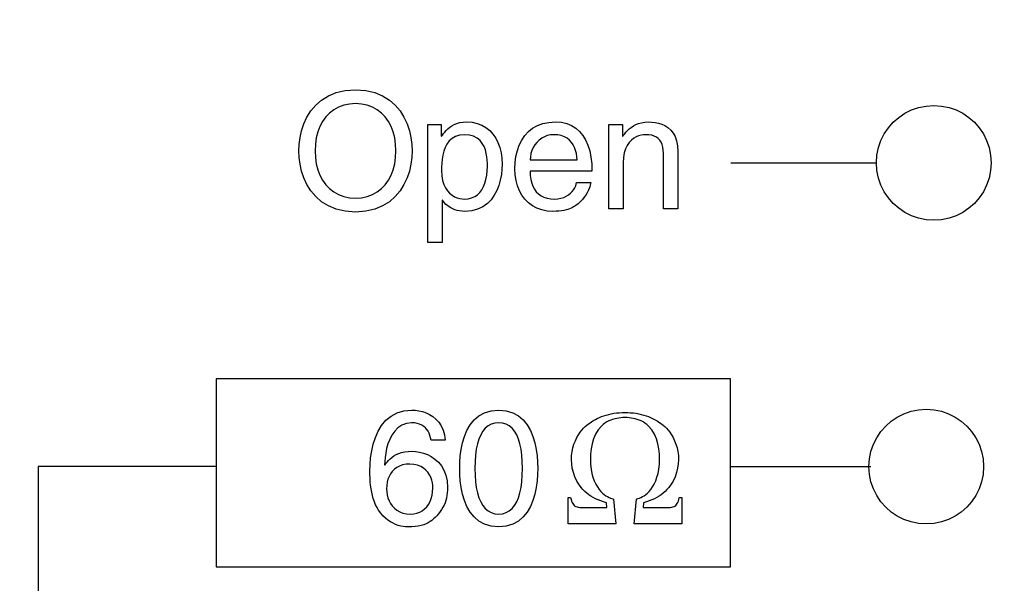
# Model space of a CAD drawing. Header units: inches. Extents: x 0 to 34, y 0 to 22.
# Tile 15 of 39: x 12.509 to 13.016, y 17.255 to 17.545. Entities that reach past the tile are written whole.
import ezdxf

# ---------------------------------------------------------------- set-up
doc = ezdxf.new("R2010")
doc.units = ezdxf.units.IN
doc.header["$LTSCALE"] = 1.87
doc.header["$MEASUREMENT"] = 0
doc.layers.get('0').update_dxf_attribs({"linetype": 'CONTINUOUS'})
doc.layers.add('DATUMCURVES', color=7, linetype='CONTINUOUS')
doc.layers.add('DIMENSIONS', color=7, linetype='CONTINUOUS')
doc.styles.get("Standard").update_dxf_attribs({"font": 'txt', "width": 0.8})
doc.dimstyles.new('DIMSTYLE_1', dxfattribs={"dimtxt": 0.125, "dimasz": 0.18, "dimexe": 0.18, "dimexo": 0.0625, "dimgap": 0.09, "dimtad": 0, "dimtih": 1, "dimtoh": 1, "dimzin": 4, "dimdsep": 46, "dimtxsty": 'STANDARD', "dimblk": '_FILLED', "dimblk1": '_FILLED', "dimblk2": '_FILLED', "dimcen": 0.09, "dimadec": 0, "dimazin": 0, "dimtfac": 1, "dimtofl": 0, "dimtmove": 0, "dimatfit": 3, "dimldrblk": '_FILLED', "dimfxl": 1, "dimtolj": 1, "dimtzin": 4, "dimarcsym": 0})

# ---------------------------------------------------------------- blocks, each defined once
blk = doc.blocks.new('*D17')
at = {"layer": 'DIMENSIONS', "color": 2, "linetype": 'CONTINUOUS'}
blk.add_line((13.7377, 16.35115), (11.17706, 16.35115), dxfattribs=at)
at = {"layer": 'DIMENSIONS', "color": 2, "linetype": 'CONTINUOUS', "insert": (10.91456, 16.41365), "char_height": 0.125, "width": 0.6, "attachment_point": 3, "line_spacing_factor": 0.9}
blk.add_mtext('3.01\\P[76.5]', dxfattribs=at)
blk = doc.blocks.new('_FILLED')
at = {"color": 0, "linetype": 'BYBLOCK'}
blk.add_solid([(0, 0), (-1, 0.1736), (-1, -0.1736)], dxfattribs=at)

msp = doc.modelspace()

# ---------------------------------------------------------------- linework, layer by layer
at = {"layer": 'DATUMCURVES', "color": 40, "linetype": 'CONTINUOUS'}
for p, q in [((12.66399, 17.50343), (12.6675, 17.50562)), ((12.6675, 17.50562), (12.67156, 17.50729)), ((12.67156, 17.50729), (12.6762, 17.50835)), ((12.6762, 17.50835), (12.68147, 17.50872)), ((12.68147, 17.50872), (12.68673, 17.50835)), ((12.68673, 17.50835), (12.69138, 17.50729)), ((12.69138, 17.50729), (12.69544, 17.50562)), ((12.69544, 17.50562), (12.69895, 17.50343)), ((12.65852, 17.49782), (12.66101, 17.5008)), ((12.66101, 17.5008), (12.66399, 17.50343)), ((12.67273, 17.49974), (12.6703, 17.49838)), ((12.67541, 17.50074), (12.67273, 17.49974)), ((12.67833, 17.50135), (12.67541, 17.50074)), ((12.68147, 17.50156), (12.67833, 17.50135)), ((12.68461, 17.50135), (12.68147, 17.50156)), ((12.68752, 17.50074), (12.68461, 17.50135)), ((12.6902, 17.49974), (12.68752, 17.50074)), ((12.69264, 17.49838), (12.6902, 17.49974)), ((12.69895, 17.50343), (12.70193, 17.5008)), ((12.70193, 17.5008), (12.70441, 17.49782)), ((12.97139, 17.49955), (12.97523, 17.50034)), ((12.97523, 17.50034), (12.97924, 17.5006)), ((12.97924, 17.5006), (12.98324, 17.50034)), ((12.98324, 17.50034), (12.98709, 17.49955)), ((12.65492, 17.49114), (12.6565, 17.49457)), ((12.6565, 17.49457), (12.65852, 17.49782)), ((12.66619, 17.49468), (12.66453, 17.49238)), ((12.66811, 17.49669), (12.66619, 17.49468)), ((12.6703, 17.49838), (12.66811, 17.49669)), ((12.69483, 17.49669), (12.69264, 17.49838)), ((12.69675, 17.49468), (12.69483, 17.49669)), ((12.69841, 17.49238), (12.69675, 17.49468)), ((12.70441, 17.49782), (12.70644, 17.49457)), ((12.70644, 17.49457), (12.70802, 17.49114)), ((12.96119, 17.49446), (12.96433, 17.49658)), ((12.96433, 17.49658), (12.96774, 17.49829)), ((12.96774, 17.49829), (12.97139, 17.49955)), ((12.98709, 17.49955), (12.99073, 17.49829)), ((12.99073, 17.49829), (12.99414, 17.49658)), ((12.99414, 17.49658), (12.99728, 17.49446)), ((12.65373, 17.48761), (12.65492, 17.49114)), ((12.66316, 17.4898), (12.66207, 17.48698)), ((12.66453, 17.49238), (12.66316, 17.4898)), ((12.69978, 17.4898), (12.69841, 17.49238)), ((12.70087, 17.48698), (12.69978, 17.4898)), ((12.70802, 17.49114), (12.7092, 17.48761)), ((12.71873, 17.4301), (12.71873, 17.4909)), ((12.71873, 17.4909), (12.72565, 17.4909)), ((12.72565, 17.4909), (12.72565, 17.48474)), ((12.73, 17.48938), (12.73108, 17.49012)), ((12.73108, 17.49012), (12.73231, 17.49078)), ((12.73231, 17.49078), (12.73368, 17.49134)), ((12.73368, 17.49134), (12.73522, 17.49177)), ((12.73522, 17.49177), (12.73692, 17.49205)), ((12.73692, 17.49205), (12.7388, 17.49215)), ((12.7388, 17.49215), (12.74159, 17.49195)), ((12.74159, 17.49195), (12.74417, 17.49139)), ((12.74417, 17.49139), (12.74653, 17.49047)), ((12.74653, 17.49047), (12.74866, 17.48923)), ((12.77265, 17.48886), (12.77513, 17.49026)), ((12.77513, 17.49026), (12.77792, 17.49129)), ((12.77792, 17.49129), (12.78103, 17.49193)), ((12.78103, 17.49193), (12.78447, 17.49215)), ((12.78447, 17.49215), (12.78748, 17.49194)), ((12.78748, 17.49194), (12.79023, 17.49134)), ((12.79023, 17.49134), (12.79271, 17.49035)), ((12.79271, 17.49035), (12.79492, 17.48899)), ((12.81199, 17.44734), (12.81199, 17.4909)), ((12.81199, 17.4909), (12.8189, 17.4909)), ((12.8189, 17.4909), (12.8189, 17.48474)), ((12.82343, 17.48932), (12.82457, 17.49007)), ((12.82457, 17.49007), (12.82583, 17.49074)), ((12.82583, 17.49074), (12.82723, 17.49132)), ((12.82723, 17.49132), (12.82876, 17.49176)), ((12.82876, 17.49176), (12.83042, 17.49205)), ((12.83042, 17.49205), (12.83222, 17.49215)), ((12.83222, 17.49215), (12.83394, 17.49209)), ((12.83394, 17.49209), (12.83569, 17.49189)), ((12.83569, 17.49189), (12.83745, 17.49152)), ((12.83745, 17.49152), (12.83917, 17.49098)), ((12.83917, 17.49098), (12.84083, 17.49022)), ((12.84083, 17.49022), (12.84237, 17.48922)), ((12.95586, 17.48913), (12.95836, 17.49196)), ((12.95836, 17.49196), (12.96119, 17.49446)), ((12.99728, 17.49446), (13.00012, 17.49196)), ((13.00012, 17.49196), (13.00261, 17.48913)), ((12.65293, 17.48406), (12.65373, 17.48761)), ((12.66207, 17.48698), (12.66129, 17.48393)), ((12.70165, 17.48393), (12.70087, 17.48698)), ((12.7092, 17.48761), (12.71001, 17.48406)), ((12.72565, 17.48474), (12.72581, 17.48474)), ((12.72581, 17.48474), (12.72628, 17.48541)), ((12.72628, 17.48541), (12.72683, 17.48615)), ((12.72683, 17.48615), (12.72747, 17.48695)), ((12.72747, 17.48695), (12.7282, 17.48777)), ((12.7282, 17.48777), (12.72904, 17.48859)), ((12.72904, 17.48859), (12.73, 17.48938)), ((12.73293, 17.48469), (12.73118, 17.48368)), ((12.73502, 17.48534), (12.73293, 17.48469)), ((12.73748, 17.48557), (12.73502, 17.48534)), ((12.74009, 17.48535), (12.73748, 17.48557)), ((12.74229, 17.48475), (12.74009, 17.48535)), ((12.74411, 17.4838), (12.74229, 17.48475)), ((12.74866, 17.48923), (12.75056, 17.48769)), ((12.75056, 17.48769), (12.75222, 17.48587)), ((12.75222, 17.48587), (12.75365, 17.48379)), ((12.76705, 17.48277), (12.76862, 17.48509)), ((12.76862, 17.48509), (12.77048, 17.48713)), ((12.77048, 17.48713), (12.77265, 17.48886)), ((12.77874, 17.48449), (12.77735, 17.4837)), ((12.78024, 17.48507), (12.77874, 17.48449)), ((12.78182, 17.48544), (12.78024, 17.48507)), ((12.78348, 17.48557), (12.78182, 17.48544)), ((12.78558, 17.48544), (12.78348, 17.48557)), ((12.78744, 17.48507), (12.78558, 17.48544)), ((12.78908, 17.48449), (12.78744, 17.48507)), ((12.7905, 17.4837), (12.78908, 17.48449)), ((12.79492, 17.48899), (12.79687, 17.48728)), ((12.79687, 17.48728), (12.79856, 17.48523)), ((12.79856, 17.48523), (12.79998, 17.48286)), ((12.8189, 17.48474), (12.81907, 17.48474)), ((12.81907, 17.48474), (12.81951, 17.48537)), ((12.81951, 17.48537), (12.82007, 17.48609)), ((12.82007, 17.48609), (12.82073, 17.48688)), ((12.82073, 17.48688), (12.82151, 17.48769)), ((12.82151, 17.48769), (12.82241, 17.48852)), ((12.82241, 17.48852), (12.82343, 17.48932)), ((12.82598, 17.48444), (12.82471, 17.48371)), ((12.82725, 17.48497), (12.82598, 17.48444)), ((12.82851, 17.48532), (12.82725, 17.48497)), ((12.82971, 17.48551), (12.82851, 17.48532)), ((12.83081, 17.48557), (12.82971, 17.48551)), ((12.83249, 17.48549), (12.83081, 17.48557)), ((12.83398, 17.48525), (12.83249, 17.48549)), ((12.83529, 17.48485), (12.83398, 17.48525)), ((12.83641, 17.48429), (12.83529, 17.48485)), ((12.84237, 17.48922), (12.84378, 17.48797)), ((12.84378, 17.48797), (12.84501, 17.48644)), ((12.84501, 17.48644), (12.84603, 17.48459)), ((12.84603, 17.48459), (12.8468, 17.48242)), ((12.95203, 17.48258), (12.95374, 17.48599)), ((12.95374, 17.48599), (12.95586, 17.48913)), ((13.00261, 17.48913), (13.00473, 17.48599)), ((13.00473, 17.48599), (13.00644, 17.48258)), ((12.65232, 17.47724), (12.65247, 17.48057)), ((12.65247, 17.48057), (12.65293, 17.48406)), ((12.66081, 17.48068), (12.66065, 17.47724)), ((12.66129, 17.48393), (12.66081, 17.48068)), ((12.70213, 17.48068), (12.70165, 17.48393)), ((12.70229, 17.47724), (12.70213, 17.48068)), ((12.71001, 17.48406), (12.71047, 17.48057)), ((12.71047, 17.48057), (12.71062, 17.47724)), ((12.72856, 17.48077), (12.72764, 17.47898)), ((12.72973, 17.48235), (12.72856, 17.48077)), ((12.73118, 17.48368), (12.72973, 17.48235)), ((12.7456, 17.48258), (12.74411, 17.4838)), ((12.74677, 17.48112), (12.7456, 17.48258)), ((12.74768, 17.4795), (12.74677, 17.48112)), ((12.74835, 17.47776), (12.74768, 17.4795)), ((12.75365, 17.48379), (12.75483, 17.48149)), ((12.75483, 17.48149), (12.75575, 17.47897)), ((12.76481, 17.47739), (12.76578, 17.48019)), ((12.76578, 17.48019), (12.76705, 17.48277)), ((12.77389, 17.48033), (12.77303, 17.47894)), ((12.77491, 17.4816), (12.77389, 17.48033)), ((12.77606, 17.48273), (12.77491, 17.4816)), ((12.77735, 17.4837), (12.77606, 17.48273)), ((12.79171, 17.48273), (12.7905, 17.4837)), ((12.79274, 17.4816), (12.79171, 17.48273)), ((12.79359, 17.48033), (12.79274, 17.4816)), ((12.79428, 17.47894), (12.79359, 17.48033)), ((12.79998, 17.48286), (12.80115, 17.48018)), ((12.80115, 17.48018), (12.80205, 17.47722)), ((12.82137, 17.48009), (12.82052, 17.47833)), ((12.82237, 17.48156), (12.82137, 17.48009)), ((12.8235, 17.48276), (12.82237, 17.48156)), ((12.82471, 17.48371), (12.8235, 17.48276)), ((12.83736, 17.48358), (12.83641, 17.48429)), ((12.83816, 17.48271), (12.83736, 17.48358)), ((12.8388, 17.48168), (12.83816, 17.48271)), ((12.83931, 17.48049), (12.8388, 17.48168)), ((12.83969, 17.47914), (12.83931, 17.48049)), ((12.8468, 17.48242), (12.84729, 17.4799)), ((12.84729, 17.4799), (12.84746, 17.47699)), ((12.95076, 17.47894), (12.95203, 17.48258)), ((13.00644, 17.48258), (13.00771, 17.47894)), ((12.65247, 17.47391), (12.65232, 17.47724)), ((12.66065, 17.47724), (12.66081, 17.4738)), ((12.70213, 17.4738), (12.70229, 17.47724)), ((12.71062, 17.47724), (12.71047, 17.47391)), ((12.72642, 17.47502), (12.72608, 17.47296)), ((12.72693, 17.47705), (12.72642, 17.47502)), ((12.72764, 17.47898), (12.72693, 17.47705)), ((12.74881, 17.47596), (12.74835, 17.47776)), ((12.74912, 17.47415), (12.74881, 17.47596)), ((12.75575, 17.47897), (12.75642, 17.47627)), ((12.75642, 17.47627), (12.75682, 17.47341)), ((12.7637, 17.47122), (12.76411, 17.47439)), ((12.76411, 17.47439), (12.76481, 17.47739)), ((12.77151, 17.47425), (12.7714, 17.47258)), ((12.77182, 17.47588), (12.77151, 17.47425)), ((12.77234, 17.47745), (12.77182, 17.47588)), ((12.77303, 17.47894), (12.77234, 17.47745)), ((12.79481, 17.47745), (12.79428, 17.47894)), ((12.79521, 17.47588), (12.79481, 17.47745)), ((12.79548, 17.47425), (12.79521, 17.47588)), ((12.79564, 17.47258), (12.79548, 17.47425)), ((12.80205, 17.47722), (12.8027, 17.47398)), ((12.81987, 17.47626), (12.81946, 17.47385)), ((12.82052, 17.47833), (12.81987, 17.47626)), ((12.83994, 17.47764), (12.83969, 17.47914)), ((12.84009, 17.47598), (12.83994, 17.47764)), ((12.84014, 17.47416), (12.84009, 17.47598)), ((12.84746, 17.47699), (12.84746, 17.44734)), ((12.94971, 17.47109), (12.94998, 17.4751)), ((12.94998, 17.4751), (12.95076, 17.47894)), ((13.00771, 17.47894), (13.00849, 17.4751)), ((13.00849, 17.4751), (13.00876, 17.47109)), ((12.65293, 17.47043), (12.65247, 17.47391)), ((12.65373, 17.46687), (12.65293, 17.47043)), ((12.66081, 17.4738), (12.66129, 17.47055)), ((12.66129, 17.47055), (12.66207, 17.4675)), ((12.70087, 17.4675), (12.70165, 17.47055)), ((12.70165, 17.47055), (12.70213, 17.4738)), ((12.71001, 17.47043), (12.7092, 17.46687)), ((12.71047, 17.47391), (12.71001, 17.47043)), ((12.72587, 17.47091), (12.72576, 17.46893)), ((12.72608, 17.47296), (12.72587, 17.47091)), ((12.74929, 17.47239), (12.74912, 17.47415)), ((12.74937, 17.47074), (12.74929, 17.47239)), ((12.74931, 17.4669), (12.74939, 17.46924)), ((12.74939, 17.46924), (12.74937, 17.47074)), ((12.75682, 17.47341), (12.75696, 17.47041)), ((12.75696, 17.47041), (12.75687, 17.46775)), ((12.76357, 17.46791), (12.7637, 17.47122)), ((12.7714, 17.47258), (12.79564, 17.47258)), ((12.8027, 17.47398), (12.80308, 17.47049)), ((12.80308, 17.47049), (12.80321, 17.46675)), ((12.81946, 17.47385), (12.81931, 17.47108)), ((12.81931, 17.47108), (12.81931, 17.44734)), ((12.84014, 17.44734), (12.84014, 17.47416)), ((12.87476, 17.47109), (12.94971, 17.47109)), ((12.94998, 17.46708), (12.94971, 17.47109)), ((13.00876, 17.47109), (13.00849, 17.46708)), ((12.65492, 17.46334), (12.65373, 17.46687)), ((12.66207, 17.4675), (12.66316, 17.46468)), ((12.66316, 17.46468), (12.66453, 17.46211)), ((12.69841, 17.46211), (12.69978, 17.46468)), ((12.69978, 17.46468), (12.70087, 17.4675)), ((12.7092, 17.46687), (12.70802, 17.46334)), ((12.72576, 17.46893), (12.72573, 17.46708)), ((12.72573, 17.46708), (12.72588, 17.46436)), ((12.72588, 17.46436), (12.72629, 17.46198)), ((12.74867, 17.46258), (12.74907, 17.46467)), ((12.74907, 17.46467), (12.74931, 17.4669)), ((12.75657, 17.465), (12.75605, 17.46222)), ((12.75687, 17.46775), (12.75657, 17.465)), ((12.76372, 17.46484), (12.76357, 17.46791)), ((12.76416, 17.46193), (12.76372, 17.46484)), ((12.7714, 17.46675), (12.77149, 17.46456)), ((12.80321, 17.46675), (12.7714, 17.46675)), ((12.77149, 17.46456), (12.77175, 17.46254)), ((12.95076, 17.46324), (12.94998, 17.46708)), ((13.00849, 17.46708), (13.00771, 17.46324)), ((12.6565, 17.45991), (12.65492, 17.46334)), ((12.65852, 17.45666), (12.6565, 17.45991)), ((12.66453, 17.46211), (12.66619, 17.4598)), ((12.66619, 17.4598), (12.66811, 17.45779)), ((12.69483, 17.45779), (12.69675, 17.4598)), ((12.69675, 17.4598), (12.69841, 17.46211)), ((12.70644, 17.45991), (12.70441, 17.45666)), ((12.70802, 17.46334), (12.70644, 17.45991)), ((12.72629, 17.46198), (12.72693, 17.45991)), ((12.72693, 17.45991), (12.72778, 17.45814)), ((12.7474, 17.45884), (12.74812, 17.46063)), ((12.74812, 17.46063), (12.74867, 17.46258)), ((12.75529, 17.45948), (12.75426, 17.45684)), ((12.75605, 17.46222), (12.75529, 17.45948)), ((12.76489, 17.4592), (12.76416, 17.46193)), ((12.7659, 17.45667), (12.76489, 17.4592)), ((12.77175, 17.46254), (12.77219, 17.46068)), ((12.77219, 17.46068), (12.77281, 17.459)), ((12.79441, 17.45829), (12.79486, 17.45924)), ((12.79486, 17.45924), (12.79516, 17.46015)), ((12.79516, 17.46015), (12.7953, 17.461)), ((12.7953, 17.461), (12.80263, 17.461)), ((12.80235, 17.45965), (12.80209, 17.45877)), ((12.80253, 17.4604), (12.80235, 17.45965)), ((12.80263, 17.461), (12.80253, 17.4604)), ((12.95203, 17.45959), (12.95076, 17.46324)), ((12.95374, 17.45618), (12.95203, 17.45959)), ((13.00644, 17.45959), (13.00473, 17.45618)), ((13.00771, 17.46324), (13.00644, 17.45959)), ((12.66101, 17.45368), (12.65852, 17.45666)), ((12.66811, 17.45779), (12.6703, 17.4561)), ((12.6703, 17.4561), (12.67273, 17.45474)), ((12.67273, 17.45474), (12.67541, 17.45375)), ((12.68752, 17.45375), (12.6902, 17.45474)), ((12.6902, 17.45474), (12.69264, 17.4561)), ((12.69264, 17.4561), (12.69483, 17.45779)), ((12.70441, 17.45666), (12.70193, 17.45368)), ((12.72778, 17.45814), (12.72879, 17.45664)), ((12.72879, 17.45664), (12.72993, 17.45541)), ((12.72993, 17.45541), (12.73117, 17.45442)), ((12.73117, 17.45442), (12.73248, 17.45365)), ((12.74285, 17.4537), (12.74424, 17.45465)), ((12.74424, 17.45465), (12.74546, 17.45584)), ((12.74546, 17.45584), (12.74651, 17.45724)), ((12.74651, 17.45724), (12.7474, 17.45884)), ((12.75294, 17.45435), (12.75132, 17.45208)), ((12.75426, 17.45684), (12.75294, 17.45435)), ((12.76718, 17.45436), (12.7659, 17.45667)), ((12.76872, 17.45229), (12.76718, 17.45436)), ((12.77281, 17.459), (12.7736, 17.4575)), ((12.7736, 17.4575), (12.77457, 17.45618)), ((12.77457, 17.45618), (12.77572, 17.45505)), ((12.77572, 17.45505), (12.77704, 17.45412)), ((12.77704, 17.45412), (12.77853, 17.45338)), ((12.78999, 17.45392), (12.79115, 17.45466)), ((12.79115, 17.45466), (12.79218, 17.45549)), ((12.79218, 17.45549), (12.79307, 17.45639)), ((12.79307, 17.45639), (12.79381, 17.45733)), ((12.79381, 17.45733), (12.79441, 17.45829)), ((12.80006, 17.45449), (12.79928, 17.45334)), ((12.80073, 17.45564), (12.80006, 17.45449)), ((12.80128, 17.45675), (12.80073, 17.45564)), ((12.80173, 17.4578), (12.80128, 17.45675)), ((12.80209, 17.45877), (12.80173, 17.4578)), ((12.95586, 17.45304), (12.95374, 17.45618)), ((13.00473, 17.45618), (13.00261, 17.45304)), ((12.66399, 17.45105), (12.66101, 17.45368)), ((12.6675, 17.44886), (12.66399, 17.45105)), ((12.67541, 17.45375), (12.67833, 17.45313)), ((12.67833, 17.45313), (12.68147, 17.45292)), ((12.68147, 17.45292), (12.68461, 17.45313)), ((12.68461, 17.45313), (12.68752, 17.45375)), ((12.69895, 17.45105), (12.69544, 17.44886)), ((12.70193, 17.45368), (12.69895, 17.45105)), ((12.72606, 17.45192), (12.72606, 17.4301)), ((12.72623, 17.45192), (12.72606, 17.45192)), ((12.72675, 17.45116), (12.72623, 17.45192)), ((12.72735, 17.45042), (12.72675, 17.45116)), ((12.72803, 17.44971), (12.72735, 17.45042)), ((12.72879, 17.44904), (12.72803, 17.44971)), ((12.72963, 17.44842), (12.72879, 17.44904)), ((12.73248, 17.45365), (12.73381, 17.45308)), ((12.73381, 17.45308), (12.73514, 17.4527)), ((12.73514, 17.4527), (12.73642, 17.45249)), ((12.73642, 17.45249), (12.73764, 17.45242)), ((12.73764, 17.45242), (12.73955, 17.45257)), ((12.73955, 17.45257), (12.74129, 17.453)), ((12.74129, 17.453), (12.74285, 17.4537)), ((12.74936, 17.45008), (12.74706, 17.44843)), ((12.75132, 17.45208), (12.74936, 17.45008)), ((12.77052, 17.45048), (12.76872, 17.45229)), ((12.77256, 17.44896), (12.77052, 17.45048)), ((12.77485, 17.44773), (12.77256, 17.44896)), ((12.77853, 17.45338), (12.7802, 17.45285)), ((12.7802, 17.45285), (12.78204, 17.45253)), ((12.78204, 17.45253), (12.78406, 17.45242)), ((12.78406, 17.45242), (12.78573, 17.45253)), ((12.78573, 17.45253), (12.78727, 17.45283)), ((12.78727, 17.45283), (12.7887, 17.4533)), ((12.7887, 17.4533), (12.78999, 17.45392)), ((12.79488, 17.44909), (12.79436, 17.44875)), ((12.79619, 17.45005), (12.79488, 17.44909)), ((12.79735, 17.4511), (12.79619, 17.45005)), ((12.79838, 17.4522), (12.79735, 17.4511)), ((12.79928, 17.45334), (12.79838, 17.4522)), ((12.95836, 17.4502), (12.95586, 17.45304)), ((12.96119, 17.4477), (12.95836, 17.4502)), ((13.00012, 17.4502), (12.99728, 17.4477)), ((13.00261, 17.45304), (13.00012, 17.4502)), ((12.67156, 17.4472), (12.6675, 17.44886)), ((12.6762, 17.44613), (12.67156, 17.4472)), ((12.68147, 17.44576), (12.6762, 17.44613)), ((12.68673, 17.44613), (12.68147, 17.44576)), ((12.69138, 17.4472), (12.68673, 17.44613)), ((12.69544, 17.44886), (12.69138, 17.4472)), ((12.73055, 17.44785), (12.72963, 17.44842)), ((12.73155, 17.44735), (12.73055, 17.44785)), ((12.73264, 17.44692), (12.73155, 17.44735)), ((12.73381, 17.44657), (12.73264, 17.44692)), ((12.73506, 17.44631), (12.73381, 17.44657)), ((12.73639, 17.44615), (12.73506, 17.44631)), ((12.73781, 17.44609), (12.73639, 17.44615)), ((12.7413, 17.44637), (12.73781, 17.44609)), ((12.74437, 17.44717), (12.7413, 17.44637)), ((12.74706, 17.44843), (12.74437, 17.44717)), ((12.77736, 17.44684), (12.77485, 17.44773)), ((12.7801, 17.44628), (12.77736, 17.44684)), ((12.78306, 17.44609), (12.7801, 17.44628)), ((12.78472, 17.44613), (12.78306, 17.44609)), ((12.78622, 17.44622), (12.78472, 17.44613)), ((12.78758, 17.44637), (12.78622, 17.44622)), ((12.78879, 17.44657), (12.78758, 17.44637)), ((12.78987, 17.44682), (12.78879, 17.44657)), ((12.79084, 17.44709), (12.78987, 17.44682)), ((12.79171, 17.4474), (12.79084, 17.44709)), ((12.79248, 17.44772), (12.79171, 17.4474)), ((12.79318, 17.44806), (12.79248, 17.44772)), ((12.7938, 17.4484), (12.79318, 17.44806)), ((12.79436, 17.44875), (12.7938, 17.4484)), ((12.81931, 17.44734), (12.81199, 17.44734)), ((12.84746, 17.44734), (12.84014, 17.44734)), ((12.96433, 17.44558), (12.96119, 17.4477)), ((12.96774, 17.44387), (12.96433, 17.44558)), ((12.97139, 17.4426), (12.96774, 17.44387)), ((12.99073, 17.44387), (12.98709, 17.4426)), ((12.99414, 17.44558), (12.99073, 17.44387)), ((12.99728, 17.4477), (12.99414, 17.44558)), ((12.97523, 17.44182), (12.97139, 17.4426)), ((12.97924, 17.44155), (12.97523, 17.44182)), ((12.98324, 17.44182), (12.97924, 17.44155)), ((12.98709, 17.4426), (12.98324, 17.44182)), ((12.72606, 17.4301), (12.71873, 17.4301)), ((12.60974, 17.35993), (12.60974, 17.26316)), ((12.87455, 17.35993), (12.60974, 17.35993)), ((12.87455, 17.26316), (12.87455, 17.35993)), ((12.70286, 17.34238), (12.70644, 17.34344)), ((12.70644, 17.34344), (12.71054, 17.34381)), ((12.71054, 17.34381), (12.71228, 17.34373)), ((12.71228, 17.34373), (12.71409, 17.34348)), ((12.71409, 17.34348), (12.71595, 17.34305)), ((12.71595, 17.34305), (12.7178, 17.34242)), ((12.7178, 17.34242), (12.7196, 17.34157)), ((12.74497, 17.34082), (12.74788, 17.34243)), ((12.74788, 17.34243), (12.75127, 17.34345)), ((12.75127, 17.34345), (12.7552, 17.34381)), ((12.7552, 17.34381), (12.75913, 17.34345)), ((12.75913, 17.34345), (12.76253, 17.34243)), ((12.76253, 17.34243), (12.76544, 17.34082)), ((12.81589, 17.3423), (12.81731, 17.34244)), ((12.81731, 17.34244), (12.81876, 17.34253)), ((12.81876, 17.34253), (12.82023, 17.34256)), ((12.82023, 17.34256), (12.82169, 17.34253)), ((12.82169, 17.34253), (12.82314, 17.34244)), ((12.82314, 17.34244), (12.82456, 17.3423)), ((12.96384, 17.34187), (12.96749, 17.34314)), ((12.96749, 17.34314), (12.97133, 17.34392)), ((12.97133, 17.34392), (12.97534, 17.34419)), ((12.97534, 17.34419), (12.97934, 17.34392)), ((12.97934, 17.34392), (12.98319, 17.34314)), ((12.98319, 17.34314), (12.98683, 17.34187)), ((12.69495, 17.33593), (12.69715, 17.33854)), ((12.69715, 17.33854), (12.69978, 17.34072)), ((12.69978, 17.34072), (12.70286, 17.34238)), ((12.7196, 17.34157), (12.72132, 17.34049)), ((12.72132, 17.34049), (12.72292, 17.33916)), ((12.72292, 17.33916), (12.72435, 17.33757)), ((12.72435, 17.33757), (12.72558, 17.33569)), ((12.7405, 17.33619), (12.74252, 17.33872)), ((12.74252, 17.33872), (12.74497, 17.34082)), ((12.76544, 17.34082), (12.76789, 17.33872)), ((12.76789, 17.33872), (12.76991, 17.33619)), ((12.80227, 17.33726), (12.80302, 17.33774)), ((12.80302, 17.33774), (12.80373, 17.33817)), ((12.80373, 17.33817), (12.80499, 17.33889)), ((12.80499, 17.33889), (12.80598, 17.33944)), ((12.80598, 17.33944), (12.80704, 17.33995)), ((12.80704, 17.33995), (12.80815, 17.34042)), ((12.80815, 17.34042), (12.80933, 17.34085)), ((12.80933, 17.34085), (12.81055, 17.34123)), ((12.81088, 17.33768), (12.80993, 17.33707)), ((12.81055, 17.34123), (12.81183, 17.34157)), ((12.81186, 17.3382), (12.81088, 17.33768)), ((12.81183, 17.34157), (12.81314, 17.34186)), ((12.81286, 17.33865), (12.81186, 17.3382)), ((12.81388, 17.33901), (12.81286, 17.33865)), ((12.81314, 17.34186), (12.8145, 17.34211)), ((12.81492, 17.33931), (12.81388, 17.33901)), ((12.8145, 17.34211), (12.81589, 17.3423)), ((12.81597, 17.33953), (12.81492, 17.33931)), ((12.81703, 17.3397), (12.81597, 17.33953)), ((12.81809, 17.33981), (12.81703, 17.3397)), ((12.81916, 17.33988), (12.81809, 17.33981)), ((12.82023, 17.3399), (12.81916, 17.33988)), ((12.82129, 17.33988), (12.82023, 17.3399)), ((12.82236, 17.33981), (12.82129, 17.33988)), ((12.82343, 17.3397), (12.82236, 17.33981)), ((12.82449, 17.33953), (12.82343, 17.3397)), ((12.82554, 17.33931), (12.82449, 17.33953)), ((12.82456, 17.3423), (12.82596, 17.34211)), ((12.82658, 17.33901), (12.82554, 17.33931)), ((12.82596, 17.34211), (12.82731, 17.34186)), ((12.8276, 17.33865), (12.82658, 17.33901)), ((12.82731, 17.34186), (12.82863, 17.34157)), ((12.8286, 17.3382), (12.8276, 17.33865)), ((12.82957, 17.33768), (12.8286, 17.3382)), ((12.82863, 17.34157), (12.8299, 17.34123)), ((12.83052, 17.33707), (12.82957, 17.33768)), ((12.8299, 17.34123), (12.83113, 17.34085)), ((12.83113, 17.34085), (12.8323, 17.34042)), ((12.8323, 17.34042), (12.83342, 17.33995)), ((12.83342, 17.33995), (12.83448, 17.33944)), ((12.83448, 17.33944), (12.83547, 17.33889)), ((12.83547, 17.33889), (12.83607, 17.33855)), ((12.83607, 17.33855), (12.83672, 17.33817)), ((12.83672, 17.33817), (12.83743, 17.33774)), ((12.83743, 17.33774), (12.83819, 17.33726)), ((12.95446, 17.33555), (12.95729, 17.33804)), ((12.95729, 17.33804), (12.96043, 17.34016)), ((12.96043, 17.34016), (12.96384, 17.34187)), ((12.98683, 17.34187), (12.99024, 17.34016)), ((12.99024, 17.34016), (12.99338, 17.33804)), ((12.99338, 17.33804), (12.99622, 17.33555)), ((12.69172, 17.32973), (12.69315, 17.33296)), ((12.69315, 17.33296), (12.69495, 17.33593)), ((12.70165, 17.33298), (12.70025, 17.33095)), ((12.70335, 17.33471), (12.70165, 17.33298)), ((12.70535, 17.33605), (12.70335, 17.33471)), ((12.70768, 17.33692), (12.70535, 17.33605)), ((12.71037, 17.33723), (12.70768, 17.33692)), ((12.71188, 17.33715), (12.71037, 17.33723)), ((12.71325, 17.33692), (12.71188, 17.33715)), ((12.71449, 17.33655), (12.71325, 17.33692)), ((12.71559, 17.33604), (12.71449, 17.33655)), ((12.71658, 17.33541), (12.71559, 17.33604)), ((12.71744, 17.33467), (12.71658, 17.33541)), ((12.71819, 17.33381), (12.71744, 17.33467)), ((12.71884, 17.33286), (12.71819, 17.33381)), ((12.71938, 17.33182), (12.71884, 17.33286)), ((12.72558, 17.33569), (12.72655, 17.33352)), ((12.72655, 17.33352), (12.72725, 17.33104)), ((12.73757, 17.33022), (12.73886, 17.33334)), ((12.73886, 17.33334), (12.7405, 17.33619)), ((12.74702, 17.33285), (12.74593, 17.33098)), ((12.74829, 17.3344), (12.74702, 17.33285)), ((12.74974, 17.33562), (12.74829, 17.3344)), ((12.75138, 17.33651), (12.74974, 17.33562)), ((12.7532, 17.33704), (12.75138, 17.33651)), ((12.7552, 17.33723), (12.7532, 17.33704)), ((12.75721, 17.33704), (12.7552, 17.33723)), ((12.75903, 17.33651), (12.75721, 17.33704)), ((12.76067, 17.33562), (12.75903, 17.33651)), ((12.76212, 17.3344), (12.76067, 17.33562)), ((12.76339, 17.33285), (12.76212, 17.3344)), ((12.76448, 17.33098), (12.76339, 17.33285)), ((12.76991, 17.33619), (12.77155, 17.33334)), ((12.77155, 17.33334), (12.77284, 17.33022)), ((12.79634, 17.33108), (12.7972, 17.33235)), ((12.7972, 17.33235), (12.79807, 17.33347)), ((12.79807, 17.33347), (12.79893, 17.33445)), ((12.79893, 17.33445), (12.7998, 17.33531)), ((12.7998, 17.33531), (12.80065, 17.33605)), ((12.80065, 17.33605), (12.80147, 17.3367)), ((12.80147, 17.3367), (12.80227, 17.33726)), ((12.80646, 17.33357), (12.80511, 17.33135)), ((12.80815, 17.33556), (12.80646, 17.33357)), ((12.80902, 17.33637), (12.80815, 17.33556)), ((12.80993, 17.33707), (12.80902, 17.33637)), ((12.83143, 17.33637), (12.83052, 17.33707)), ((12.8323, 17.33556), (12.83143, 17.33637)), ((12.83399, 17.33357), (12.8323, 17.33556)), ((12.83535, 17.33135), (12.83399, 17.33357)), ((12.83819, 17.33726), (12.83899, 17.3367)), ((12.83899, 17.3367), (12.83981, 17.33605)), ((12.83981, 17.33605), (12.84066, 17.33531)), ((12.84066, 17.33531), (12.84152, 17.33445)), ((12.84152, 17.33445), (12.84239, 17.33347)), ((12.84239, 17.33347), (12.84326, 17.33235)), ((12.84326, 17.33235), (12.84412, 17.33108)), ((12.94984, 17.32957), (12.95196, 17.33271)), ((12.95196, 17.33271), (12.95446, 17.33555)), ((12.99622, 17.33555), (12.99871, 17.33271)), ((12.99871, 17.33271), (13.00083, 17.32957)), ((12.69061, 17.32631), (12.69172, 17.32973)), ((12.6991, 17.32871), (12.6982, 17.32634)), ((12.70025, 17.33095), (12.6991, 17.32871)), ((12.71982, 17.33069), (12.71938, 17.33182)), ((12.72018, 17.3295), (12.71982, 17.33069)), ((12.72045, 17.32823), (12.72018, 17.3295)), ((12.72761, 17.32823), (12.72045, 17.32823)), ((12.72725, 17.33104), (12.72761, 17.32823)), ((12.7366, 17.32694), (12.73757, 17.33022)), ((12.74501, 17.32881), (12.74427, 17.32635)), ((12.74593, 17.33098), (12.74501, 17.32881)), ((12.7654, 17.32881), (12.76448, 17.33098)), ((12.76615, 17.32635), (12.7654, 17.32881)), ((12.77284, 17.33022), (12.77381, 17.32694)), ((12.79397, 17.32626), (12.79467, 17.32802)), ((12.79467, 17.32802), (12.79549, 17.32965)), ((12.79549, 17.32965), (12.79634, 17.33108)), ((12.80405, 17.32893), (12.80327, 17.32638)), ((12.80511, 17.33135), (12.80405, 17.32893)), ((12.8364, 17.32893), (12.83535, 17.33135)), ((12.83718, 17.32638), (12.8364, 17.32893)), ((12.84412, 17.33108), (12.84497, 17.32965)), ((12.84497, 17.32965), (12.84579, 17.32802)), ((12.84579, 17.32802), (12.84649, 17.32626)), ((12.94813, 17.32616), (12.94984, 17.32957)), ((13.00083, 17.32957), (13.00254, 17.32616)), ((12.68927, 17.31927), (12.68981, 17.3228)), ((12.68981, 17.3228), (12.69061, 17.32631)), ((12.69751, 17.32393), (12.69702, 17.32156)), ((12.6982, 17.32634), (12.69751, 17.32393)), ((12.70525, 17.3219), (12.70686, 17.32226)), ((12.70686, 17.32226), (12.70862, 17.32249)), ((12.70862, 17.32249), (12.71054, 17.32257)), ((12.71054, 17.32257), (12.7124, 17.32247)), ((12.7124, 17.32247), (12.71438, 17.32217)), ((12.71438, 17.32217), (12.71642, 17.32164)), ((12.73545, 17.32019), (12.73591, 17.32357)), ((12.73591, 17.32357), (12.7366, 17.32694)), ((12.74369, 17.3236), (12.74329, 17.32057)), ((12.74427, 17.32635), (12.74369, 17.3236)), ((12.76672, 17.3236), (12.76615, 17.32635)), ((12.76713, 17.32057), (12.76672, 17.3236)), ((12.77381, 17.32694), (12.77451, 17.32357)), ((12.77451, 17.32357), (12.77496, 17.32019)), ((12.79273, 17.32036), (12.79299, 17.32241)), ((12.79299, 17.32241), (12.7934, 17.32438)), ((12.7934, 17.32438), (12.79397, 17.32626)), ((12.80275, 17.32375), (12.80246, 17.32108)), ((12.80327, 17.32638), (12.80275, 17.32375)), ((12.8377, 17.32375), (12.83718, 17.32638)), ((12.83799, 17.32108), (12.8377, 17.32375)), ((12.84649, 17.32626), (12.84705, 17.32438)), ((12.84705, 17.32438), (12.84747, 17.32241)), ((12.84747, 17.32241), (12.84772, 17.32036)), ((12.94608, 17.31867), (12.94686, 17.32252)), ((12.94686, 17.32252), (12.94813, 17.32616)), ((13.00254, 17.32616), (13.00381, 17.32252)), ((13.00381, 17.32252), (13.0046, 17.31867)), ((12.68898, 17.3158), (12.68927, 17.31927)), ((12.69651, 17.31729), (12.69646, 17.31557)), ((12.69669, 17.31932), (12.69651, 17.31729)), ((12.69702, 17.32156), (12.69669, 17.31932)), ((12.69774, 17.31704), (12.69845, 17.31786)), ((12.69845, 17.31786), (12.69927, 17.31867)), ((12.69927, 17.31867), (12.70021, 17.31945)), ((12.70021, 17.31945), (12.70127, 17.32018)), ((12.70127, 17.32018), (12.70246, 17.32084)), ((12.70246, 17.32084), (12.70379, 17.32142)), ((12.70379, 17.32142), (12.70525, 17.3219)), ((12.71642, 17.32164), (12.71847, 17.32087)), ((12.71847, 17.32087), (12.72048, 17.31984)), ((12.72048, 17.31984), (12.72239, 17.31853)), ((12.72239, 17.31853), (12.72415, 17.31694)), ((12.73521, 17.31689), (12.73545, 17.32019)), ((12.74304, 17.31728), (12.74296, 17.31374)), ((12.74329, 17.32057), (12.74304, 17.31728)), ((12.76737, 17.31728), (12.76713, 17.32057)), ((12.76745, 17.31374), (12.76737, 17.31728)), ((12.77496, 17.32019), (12.7752, 17.31689)), ((12.79266, 17.31824), (12.79273, 17.32036)), ((12.79278, 17.31607), (12.79266, 17.31824)), ((12.80246, 17.32108), (12.80239, 17.31844)), ((12.80239, 17.31844), (12.8025, 17.31588)), ((12.83795, 17.31588), (12.83806, 17.31844)), ((12.83806, 17.31844), (12.83799, 17.32108)), ((12.8478, 17.31824), (12.84768, 17.31607)), ((12.84772, 17.32036), (12.8478, 17.31824)), ((12.94581, 17.31466), (12.94608, 17.31867)), ((13.0046, 17.31867), (13.00486, 17.31466)), ((12.51805, 17.31472), (12.51805, 16.99616)), ((12.60974, 17.31472), (12.51805, 17.31472)), ((12.68889, 17.31249), (12.68898, 17.3158)), ((12.68891, 17.31059), (12.68889, 17.31249)), ((12.69646, 17.31557), (12.69663, 17.31541)), ((12.69663, 17.31541), (12.69714, 17.31622)), ((12.69714, 17.31622), (12.69774, 17.31704)), ((12.70043, 17.31221), (12.69952, 17.31098)), ((12.70151, 17.3133), (12.70043, 17.31221)), ((12.70276, 17.31423), (12.70151, 17.3133)), ((12.70417, 17.31497), (12.70276, 17.31423)), ((12.70576, 17.31553), (12.70417, 17.31497)), ((12.70752, 17.31587), (12.70576, 17.31553)), ((12.70945, 17.31599), (12.70752, 17.31587)), ((12.7116, 17.31585), (12.70945, 17.31599)), ((12.71348, 17.31544), (12.7116, 17.31585)), ((12.71513, 17.31479), (12.71348, 17.31544)), ((12.71656, 17.31395), (12.71513, 17.31479)), ((12.71777, 17.31293), (12.71656, 17.31395)), ((12.71877, 17.31177), (12.71777, 17.31293)), ((12.72415, 17.31694), (12.7257, 17.31503)), ((12.7257, 17.31503), (12.72701, 17.3128)), ((12.72701, 17.3128), (12.728, 17.31023)), ((12.73514, 17.31374), (12.73521, 17.31689)), ((12.73521, 17.3106), (12.73514, 17.31374)), ((12.74296, 17.31374), (12.74304, 17.3102)), ((12.76737, 17.3102), (12.76745, 17.31374)), ((12.7752, 17.31689), (12.77528, 17.31374)), ((12.77528, 17.31374), (12.7752, 17.3106)), ((12.79311, 17.31388), (12.79278, 17.31607)), ((12.79366, 17.31166), (12.79311, 17.31388)), ((12.8025, 17.31588), (12.80279, 17.31344)), ((12.80279, 17.31344), (12.80321, 17.31118)), ((12.83725, 17.31118), (12.83767, 17.31344)), ((12.83767, 17.31344), (12.83795, 17.31588)), ((12.84735, 17.31388), (12.84679, 17.31166)), ((12.84768, 17.31607), (12.84735, 17.31388)), ((12.87455, 17.31472), (12.94684, 17.31472)), ((12.94608, 17.31066), (12.94581, 17.31466)), ((13.00486, 17.31466), (13.0046, 17.31066)), ((12.68898, 17.30871), (12.68891, 17.31059)), ((12.6891, 17.30686), (12.68898, 17.30871)), ((12.6982, 17.30816), (12.69779, 17.30659)), ((12.69878, 17.30963), (12.6982, 17.30816)), ((12.69952, 17.31098), (12.69878, 17.30963)), ((12.71959, 17.3105), (12.71877, 17.31177)), ((12.72023, 17.30916), (12.71959, 17.3105)), ((12.72071, 17.30777), (12.72023, 17.30916)), ((12.72104, 17.30637), (12.72071, 17.30777)), ((12.728, 17.31023), (12.72864, 17.3073)), ((12.72864, 17.3073), (12.72886, 17.304)), ((12.73545, 17.30729), (12.73521, 17.3106)), ((12.73591, 17.30391), (12.73545, 17.30729)), ((12.74304, 17.3102), (12.74329, 17.30691)), ((12.76713, 17.30691), (12.76737, 17.3102)), ((12.77496, 17.30729), (12.77451, 17.30391)), ((12.7752, 17.3106), (12.77496, 17.30729)), ((12.79446, 17.30945), (12.79366, 17.31166)), ((12.7955, 17.30725), (12.79446, 17.30945)), ((12.79682, 17.30508), (12.7955, 17.30725)), ((12.80321, 17.31118), (12.80376, 17.30916)), ((12.80376, 17.30916), (12.8044, 17.30741)), ((12.8044, 17.30741), (12.80523, 17.30567)), ((12.83523, 17.30567), (12.83605, 17.30741)), ((12.83605, 17.30741), (12.8367, 17.30916)), ((12.8367, 17.30916), (12.83725, 17.31118)), ((12.84495, 17.30725), (12.84363, 17.30508)), ((12.846, 17.30945), (12.84495, 17.30725)), ((12.84679, 17.31166), (12.846, 17.30945)), ((12.94686, 17.30681), (12.94608, 17.31066)), ((13.0046, 17.31066), (13.00381, 17.30681)), ((12.68927, 17.30504), (12.6891, 17.30686)), ((12.68951, 17.30326), (12.68927, 17.30504)), ((12.68982, 17.30152), (12.68951, 17.30326)), ((12.69755, 17.30495), (12.69746, 17.30325)), ((12.69746, 17.30325), (12.69754, 17.30168)), ((12.69779, 17.30659), (12.69755, 17.30495)), ((12.72122, 17.30499), (12.72104, 17.30637)), ((12.72119, 17.30174), (12.72128, 17.30366)), ((12.72128, 17.30366), (12.72122, 17.30499)), ((12.72883, 17.30253), (12.72873, 17.30113)), ((12.72886, 17.304), (12.72883, 17.30253)), ((12.7366, 17.30054), (12.73591, 17.30391)), ((12.74329, 17.30691), (12.74369, 17.30389)), ((12.74369, 17.30389), (12.74427, 17.30114)), ((12.76615, 17.30114), (12.76672, 17.30389)), ((12.76672, 17.30389), (12.76713, 17.30691)), ((12.77451, 17.30391), (12.77381, 17.30054)), ((12.79769, 17.30389), (12.79682, 17.30508)), ((12.79859, 17.30281), (12.79769, 17.30389)), ((12.79954, 17.30182), (12.79859, 17.30281)), ((12.80523, 17.30567), (12.80608, 17.30419)), ((12.80608, 17.30419), (12.80694, 17.30293)), ((12.80694, 17.30293), (12.8078, 17.30188)), ((12.8078, 17.30188), (12.80867, 17.30101)), ((12.83178, 17.30101), (12.83265, 17.30188)), ((12.83265, 17.30188), (12.83352, 17.30293)), ((12.83352, 17.30293), (12.83438, 17.30419)), ((12.83438, 17.30419), (12.83523, 17.30567)), ((12.84186, 17.30281), (12.84092, 17.30182)), ((12.84276, 17.30389), (12.84186, 17.30281)), ((12.84363, 17.30508), (12.84276, 17.30389)), ((12.94813, 17.30317), (12.94686, 17.30681)), ((12.94984, 17.29976), (12.94813, 17.30317)), ((13.00254, 17.30317), (13.00083, 17.29976)), ((13.00381, 17.30681), (13.00254, 17.30317)), ((12.6902, 17.29983), (12.68982, 17.30152)), ((12.69066, 17.29818), (12.6902, 17.29983)), ((12.6912, 17.29659), (12.69066, 17.29818)), ((12.69754, 17.30168), (12.69778, 17.30012)), ((12.69778, 17.30012), (12.69818, 17.29859)), ((12.69818, 17.29859), (12.69875, 17.29711)), ((12.69875, 17.29711), (12.69949, 17.29571)), ((12.71986, 17.29667), (12.72047, 17.29823)), ((12.72047, 17.29823), (12.72092, 17.29992)), ((12.72092, 17.29992), (12.72119, 17.30174)), ((12.72798, 17.29725), (12.72757, 17.29604)), ((12.7283, 17.29849), (12.72798, 17.29725)), ((12.72855, 17.29979), (12.7283, 17.29849)), ((12.72873, 17.30113), (12.72855, 17.29979)), ((12.73757, 17.29726), (12.7366, 17.30054)), ((12.73886, 17.29415), (12.73757, 17.29726)), ((12.74427, 17.30114), (12.74501, 17.29867)), ((12.74501, 17.29867), (12.74593, 17.2965)), ((12.76448, 17.2965), (12.7654, 17.29867)), ((12.7654, 17.29867), (12.76615, 17.30114)), ((12.77284, 17.29726), (12.77155, 17.29415)), ((12.77381, 17.30054), (12.77284, 17.29726)), ((12.79099, 17.28526), (12.79099, 17.29875)), ((12.79099, 17.29875), (12.79225, 17.29875)), ((12.79225, 17.29875), (12.7925, 17.2978)), ((12.7925, 17.2978), (12.79276, 17.29696)), ((12.79276, 17.29696), (12.79303, 17.29624)), ((12.80052, 17.30093), (12.79954, 17.30182)), ((12.80156, 17.30012), (12.80052, 17.30093)), ((12.80266, 17.29939), (12.80156, 17.30012)), ((12.80381, 17.29871), (12.80266, 17.29939)), ((12.80504, 17.2981), (12.80381, 17.29871)), ((12.80634, 17.29753), (12.80504, 17.2981)), ((12.80771, 17.29699), (12.80634, 17.29753)), ((12.80918, 17.29649), (12.80771, 17.29699)), ((12.80867, 17.30101), (12.80954, 17.30029)), ((12.80954, 17.30029), (12.81039, 17.29971)), ((12.81039, 17.29971), (12.81122, 17.29923)), ((12.81122, 17.29923), (12.81203, 17.29884)), ((12.81203, 17.29884), (12.8128, 17.29851)), ((12.8128, 17.29851), (12.81354, 17.29821)), ((12.81354, 17.29821), (12.81423, 17.29792)), ((12.81423, 17.29792), (12.81556, 17.28526)), ((12.82489, 17.28526), (12.82622, 17.29792)), ((12.82622, 17.29792), (12.82691, 17.29821)), ((12.82691, 17.29821), (12.82765, 17.29851)), ((12.82765, 17.29851), (12.82843, 17.29884)), ((12.82843, 17.29884), (12.82923, 17.29923)), ((12.82923, 17.29923), (12.83007, 17.29971)), ((12.83007, 17.29971), (12.83092, 17.30029)), ((12.83092, 17.30029), (12.83178, 17.30101)), ((12.83274, 17.29699), (12.83128, 17.29649)), ((12.83412, 17.29753), (12.83274, 17.29699)), ((12.83542, 17.2981), (12.83412, 17.29753)), ((12.83664, 17.29871), (12.83542, 17.2981)), ((12.8378, 17.29939), (12.83664, 17.29871)), ((12.8389, 17.30012), (12.8378, 17.29939)), ((12.83993, 17.30093), (12.8389, 17.30012)), ((12.84092, 17.30182), (12.83993, 17.30093)), ((12.84742, 17.29624), (12.8477, 17.29696)), ((12.8477, 17.29696), (12.84796, 17.2978)), ((12.84796, 17.2978), (12.84821, 17.29875)), ((12.84821, 17.29875), (12.84946, 17.29875)), ((12.84946, 17.29875), (12.84946, 17.28526)), ((12.95196, 17.29662), (12.94984, 17.29976)), ((13.00083, 17.29976), (12.99871, 17.29662)), ((12.69183, 17.29505), (12.6912, 17.29659)), ((12.69256, 17.29358), (12.69183, 17.29505)), ((12.69338, 17.29217), (12.69256, 17.29358)), ((12.69447, 17.29064), (12.69338, 17.29217)), ((12.69949, 17.29571), (12.70041, 17.29441)), ((12.70041, 17.29441), (12.7015, 17.29325)), ((12.7015, 17.29325), (12.70278, 17.29224)), ((12.70278, 17.29224), (12.70424, 17.29141)), ((12.71454, 17.29124), (12.71588, 17.29197)), ((12.71588, 17.29197), (12.71709, 17.2929)), ((12.71709, 17.2929), (12.71816, 17.29399)), ((12.71816, 17.29399), (12.71908, 17.29525)), ((12.71908, 17.29525), (12.71986, 17.29667)), ((12.72584, 17.29261), (12.72508, 17.29151)), ((12.7265, 17.29373), (12.72584, 17.29261)), ((12.72708, 17.29487), (12.7265, 17.29373)), ((12.72757, 17.29604), (12.72708, 17.29487)), ((12.7405, 17.29129), (12.73886, 17.29415)), ((12.74593, 17.2965), (12.74702, 17.29464)), ((12.74702, 17.29464), (12.74829, 17.29309)), ((12.74829, 17.29309), (12.74974, 17.29186)), ((12.74974, 17.29186), (12.75138, 17.29098)), ((12.75903, 17.29098), (12.76067, 17.29186)), ((12.76067, 17.29186), (12.76212, 17.29309)), ((12.76212, 17.29309), (12.76339, 17.29464)), ((12.76339, 17.29464), (12.76448, 17.2965)), ((12.77155, 17.29415), (12.76991, 17.29129)), ((12.79303, 17.29624), (12.79333, 17.29562)), ((12.79333, 17.29562), (12.79367, 17.2951)), ((12.79367, 17.2951), (12.79405, 17.29468)), ((12.79405, 17.29468), (12.79449, 17.29434)), ((12.79449, 17.29434), (12.79498, 17.29408)), ((12.79498, 17.29408), (12.79554, 17.29389)), ((12.79554, 17.29389), (12.79619, 17.29376)), ((12.79619, 17.29376), (12.79691, 17.29369)), ((12.79691, 17.29369), (12.79774, 17.29367)), ((12.79774, 17.29367), (12.8109, 17.29367)), ((12.81073, 17.296), (12.80918, 17.29649)), ((12.8109, 17.29367), (12.81073, 17.296)), ((12.82972, 17.296), (12.82956, 17.29367)), ((12.82956, 17.29367), (12.84271, 17.29367)), ((12.83128, 17.29649), (12.82972, 17.296)), ((12.84271, 17.29367), (12.84354, 17.29369)), ((12.84354, 17.29369), (12.84427, 17.29376)), ((12.84427, 17.29376), (12.84491, 17.29389)), ((12.84491, 17.29389), (12.84547, 17.29408)), ((12.84547, 17.29408), (12.84597, 17.29434)), ((12.84597, 17.29434), (12.8464, 17.29468)), ((12.8464, 17.29468), (12.84678, 17.2951)), ((12.84678, 17.2951), (12.84712, 17.29562)), ((12.84712, 17.29562), (12.84742, 17.29624)), ((12.95446, 17.29378), (12.95196, 17.29662)), ((12.95729, 17.29129), (12.95446, 17.29378)), ((12.99622, 17.29378), (12.99338, 17.29129)), ((12.99871, 17.29662), (12.99622, 17.29378)), ((12.69563, 17.28928), (12.69447, 17.29064)), ((12.69686, 17.2881), (12.69563, 17.28928)), ((12.69814, 17.28708), (12.69686, 17.2881)), ((12.69946, 17.28621), (12.69814, 17.28708)), ((12.70424, 17.29141), (12.7059, 17.29078)), ((12.7059, 17.29078), (12.70774, 17.29039)), ((12.70774, 17.29039), (12.70979, 17.29026)), ((12.70979, 17.29026), (12.71148, 17.29037)), ((12.71148, 17.29037), (12.71307, 17.2907)), ((12.71307, 17.2907), (12.71454, 17.29124)), ((12.72082, 17.28701), (12.7199, 17.28635)), ((12.72169, 17.28773), (12.72082, 17.28701)), ((12.7225, 17.28851), (12.72169, 17.28773)), ((12.72328, 17.28934), (12.7225, 17.28851)), ((12.72423, 17.29042), (12.72328, 17.28934)), ((12.72508, 17.29151), (12.72423, 17.29042)), ((12.74252, 17.28877), (12.7405, 17.29129)), ((12.74497, 17.28667), (12.74252, 17.28877)), ((12.74788, 17.28506), (12.74497, 17.28667)), ((12.75138, 17.29098), (12.7532, 17.29044)), ((12.7532, 17.29044), (12.7552, 17.29026)), ((12.7552, 17.29026), (12.75721, 17.29044)), ((12.75721, 17.29044), (12.75903, 17.29098)), ((12.76544, 17.28667), (12.76253, 17.28506)), ((12.76789, 17.28877), (12.76544, 17.28667)), ((12.76991, 17.29129), (12.76789, 17.28877)), ((12.96043, 17.28917), (12.95729, 17.29129)), ((12.96384, 17.28746), (12.96043, 17.28917)), ((12.96749, 17.28619), (12.96384, 17.28746)), ((12.98683, 17.28746), (12.98319, 17.28619)), ((12.99024, 17.28917), (12.98683, 17.28746)), ((12.99338, 17.29129), (12.99024, 17.28917)), ((12.70079, 17.28549), (12.69946, 17.28621)), ((12.70214, 17.2849), (12.70079, 17.28549)), ((12.70348, 17.28444), (12.70214, 17.2849)), ((12.70479, 17.28409), (12.70348, 17.28444)), ((12.70607, 17.28386), (12.70479, 17.28409)), ((12.7073, 17.28372), (12.70607, 17.28386)), ((12.70846, 17.28368), (12.7073, 17.28372)), ((12.71042, 17.28372), (12.70846, 17.28368)), ((12.7122, 17.28386), (12.71042, 17.28372)), ((12.71382, 17.28408), (12.7122, 17.28386)), ((12.71528, 17.28439), (12.71382, 17.28408)), ((12.7166, 17.28477), (12.71528, 17.28439)), ((12.71781, 17.28523), (12.7166, 17.28477)), ((12.7189, 17.28576), (12.71781, 17.28523)), ((12.7199, 17.28635), (12.7189, 17.28576)), ((12.75127, 17.28404), (12.74788, 17.28506)), ((12.7552, 17.28368), (12.75127, 17.28404)), ((12.75913, 17.28404), (12.7552, 17.28368)), ((12.76253, 17.28506), (12.75913, 17.28404)), ((12.81556, 17.28526), (12.79099, 17.28526)), ((12.84946, 17.28526), (12.82489, 17.28526)), ((12.97133, 17.28541), (12.96749, 17.28619)), ((12.97534, 17.28514), (12.97133, 17.28541)), ((12.97934, 17.28541), (12.97534, 17.28514)), ((12.98319, 17.28619), (12.97934, 17.28541)), ((12.60974, 17.26316), (12.87455, 17.26316))]:
    msp.add_line(p, q, dxfattribs=at)

# ---------------------------------------------------------------- dimensions: what is measured, and where the dimension line sits
at = {"layer": 'DIMENSIONS', "color": 2, "linetype": 'CONTINUOUS'}
dim = msp.add_ordinate_dim(feature_location=(13.7377, 16.35115), offset=(-2.56063, 0), dtype=0, origin=(13.8002, 19.36426), dimstyle='DIMSTYLE_1', dxfattribs=at)
dim.commit()
dim.dimension.update_dxf_attribs({"geometry": '*D17', "text_midpoint": (10.56456, 16.2574)})

doc.saveas('drawing.dxf')
